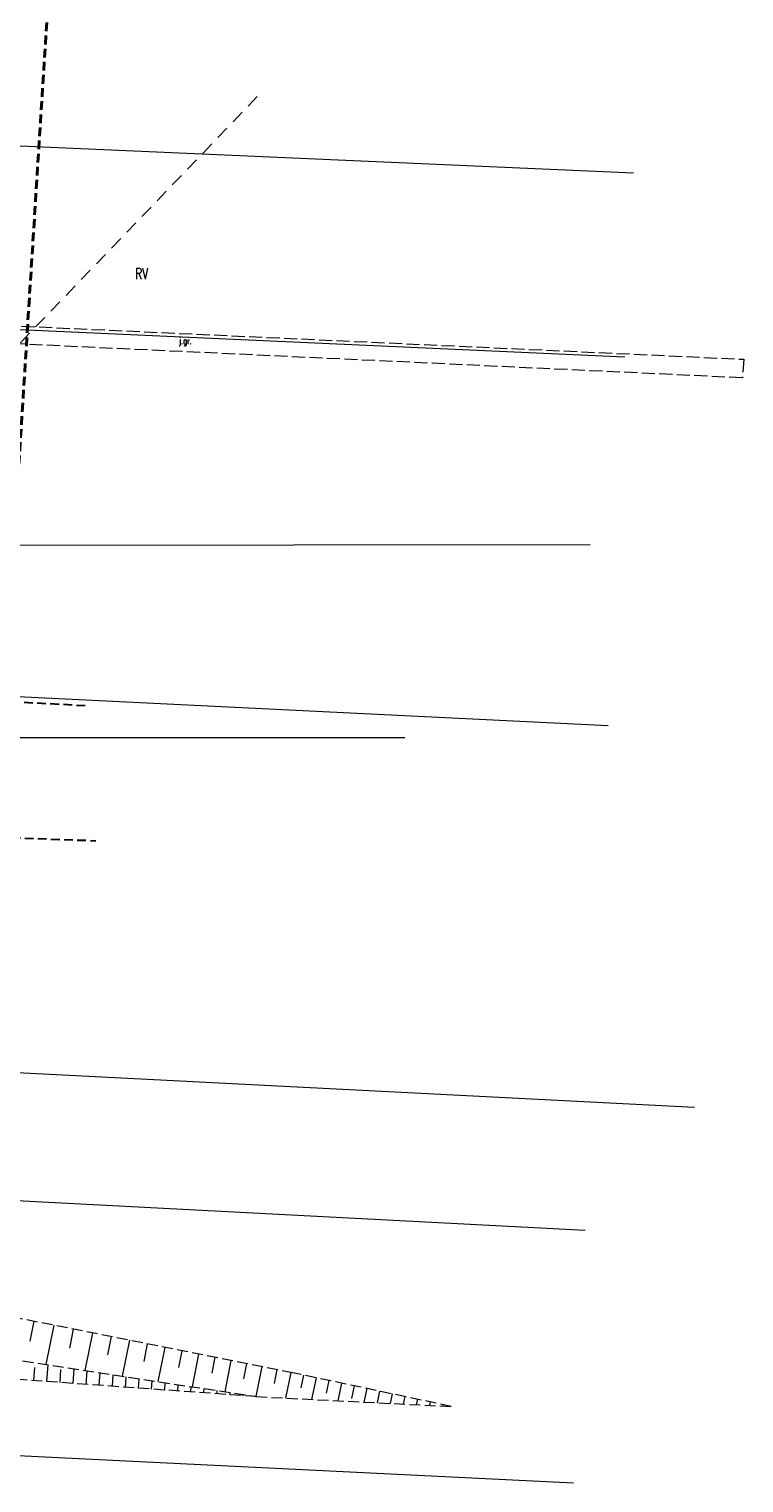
# Model space of a CAD drawing. Header units: metres. Extents: x 7496982 to 7497528, y 5603168 to 5605598.
# Tile 35 of 74: x 7497205 to 7497286, y 5603907 to 5604073. Entities that reach past the tile are written whole.
import ezdxf
from ezdxf.enums import TextEntityAlignment as Align

# ---------------------------------------------------------------- set-up
doc = ezdxf.new("R2010")
doc.units = ezdxf.units.M
doc.header["$MEASUREMENT"] = 0
for name, pattern in [('1', [0]), ('2', [1.5, 1, -0.5]), ('2_1', [0]), ('2_OTKJ', [2, 1.5, -0.5]), ('2_OTRK', [1.75, 1.25, -0.5]), ('2_OTRKG', [1.75, 1.25, -0.5]), ('4', [2.5, 1.5, -1]), ('GDE', [0])]:
    doc.linetypes.add(name, pattern=pattern)
for name, color, linetype, lineweight in [('_MAPA_L_0', 7, '1', 18), ('EDZPD_L_0', 3, 'GDE', 18), ('EKLTK_T_0', 90, 'CONTINUOUS', 25), ('EUZPU_L_0', 90, '4', 18), ('OTK_E_T_0', 7, 'CONTINUOUS', 0), ('OTK_L_0', 7, '2_OTKJ', 18), ('OTR_L_1', 7, '2_OTRK', 18), ('PLAN_L_0', 214, '2', 30), ('ZAKRES_L_0', 1, '2', 40), ('ZAKRES_L_0_a', 1, '2', 40)]:
    doc.layers.add(name, color=color, linetype=linetype, lineweight=lineweight)
doc.styles.get("Standard").update_dxf_attribs({"font": 'Simplex.SHX', "width": 0.75})

msp = doc.modelspace()

# ---------------------------------------------------------------- linework, layer by layer
at = {"layer": '_MAPA_L_0', "linetype": '1'}
for p, q in [((7497065.4824, 5604014.03523), (7497268.7584, 5604014.16102)), ((7497044.2909, 5603992.03863), (7497247.5669, 5603992.16442))]:
    msp.add_line(p, q, dxfattribs=at)
at = {"layer": 'EDZPD_L_0', "linetype": 'GDE'}
for p, q in [((7497273.68248, 5604056.55248), (7497163.34, 5604061.41)), ((7497272.7226, 5604035.55083), (7497162.36, 5604040.52)), ((7497270.79981, 5603993.48158), (7497159.07, 5603998.95)), ((7497155.71, 5603956.36), (7497280.64849, 5603949.96643)), ((7497154.55, 5603941.84), (7497268.16948, 5603935.93177))]:
    msp.add_line(p, q, dxfattribs=at)
at = {"layer": 'EDZPD_L_0', "linetype": '1'}
msp.add_line((7497153.34, 5603912.68), (7497266.85093, 5603907.08279), dxfattribs=at)
at = {"layer": 'EUZPU_L_0', "linetype": '4'}
msp.add_line((7497163.81658, 5603995.77333), (7497231.1154, 5604065.68939), dxfattribs=at)
at = {"layer": 'OTK_L_0', "linetype": '2_OTKJ'}
for p, q in [((7497157.86819, 5604041.19557), (7497286.30447, 5604035.31909)), ((7497286.12749, 5604033.1953), (7497157.74609, 5604039.20522)), ((7497286.30447, 5604035.31909), (7497286.12749, 5604033.1953))]:
    msp.add_line(p, q, dxfattribs=at)
at = {"layer": 'OTR_L_1', "linetype": '2_OTRKG'}
for p, q in [((7497234.80965, 5603919.6447), (7497193.27775, 5603927.90389)), ((7497230.62106, 5603916.93097), (7497192.15686, 5603919.7037)), ((7497252.86187, 5603915.81008), (7497234.80965, 5603919.6447))]:
    msp.add_line(p, q, dxfattribs=at)
at = {"layer": 'OTR_L_1', "linetype": '2_1'}
for p, q in [((7497205.20348, 5603925.53229), (7497204.74906, 5603923.2472)), ((7497207.48858, 5603925.07787), (7497206.5999, 5603920.60911)), ((7497209.72296, 5603924.63353), (7497209.28848, 5603922.44875)), ((7497211.90774, 5603924.19906), (7497211.05808, 5603919.92647)), ((7497214.04404, 5603923.77423), (7497213.62864, 5603921.68535)), ((7497216.13291, 5603923.35883), (7497215.32055, 5603919.2738)), ((7497218.17543, 5603922.95264), (7497217.77826, 5603920.95547)), ((7497220.17261, 5603922.55548), (7497219.39591, 5603918.64978)), ((7497222.12546, 5603922.16713), (7497221.74573, 5603920.25762)), ((7497224.03496, 5603921.7874), (7497223.29236, 5603918.05315)), ((7497205.21699, 5603918.76225), (7497205.32471, 5603920.2566)), ((7497206.71135, 5603918.65452), (7497206.84949, 5603920.57089)), ((7497209.70006, 5603918.43908), (7497209.82094, 5603920.1159)), ((7497225.90209, 5603921.41609), (7497225.53903, 5603919.59041)), ((7497227.72777, 5603921.05303), (7497227.01776, 5603917.48271)), ((7497229.51293, 5603920.69803), (7497229.16581, 5603918.95249)), ((7497231.25847, 5603920.3509), (7497230.57963, 5603916.93731)), ((7497208.20571, 5603918.5468), (7497208.31343, 5603920.04116)), ((7497211.19442, 5603918.33136), (7497211.30214, 5603919.82571)), ((7497212.68878, 5603918.22364), (7497212.79239, 5603919.66091)), ((7497214.18314, 5603918.11591), (7497214.27811, 5603919.43342)), ((7497215.67749, 5603918.00819), (7497215.76383, 5603919.20592)), ((7497217.17185, 5603917.90047), (7497217.24955, 5603918.97843)), ((7497218.66621, 5603917.79275), (7497218.73528, 5603918.75093)), ((7497220.16056, 5603917.68502), (7497220.221, 5603918.52344)), ((7497232.96526, 5603920.01148), (7497232.65037, 5603918.42803)), ((7497234.54872, 5603919.69659), (7497233.96522, 5603916.76243)), ((7497236.01258, 5603919.38918), (7497235.70555, 5603917.94376)), ((7497237.458, 5603919.08215), (7497236.93347, 5603916.61284)), ((7497238.90341, 5603918.77511), (7497238.59638, 5603917.32969)), ((7497240.34883, 5603918.46808), (7497239.92274, 5603916.46219)), ((7497221.65492, 5603917.5773), (7497221.70672, 5603918.29594)), ((7497223.14928, 5603917.46958), (7497223.19245, 5603918.06845)), ((7497224.64363, 5603917.36186), (7497224.67817, 5603917.84095)), ((7497226.13799, 5603917.25414), (7497226.16389, 5603917.61346)), ((7497227.63235, 5603917.14641), (7497227.64962, 5603917.38596)), ((7497229.12671, 5603917.03869), (7497229.13534, 5603917.15847)), ((7497241.79425, 5603918.16105), (7497241.48722, 5603916.71563)), ((7497243.23967, 5603917.85401), (7497242.91202, 5603916.31153)), ((7497244.68508, 5603917.54698), (7497244.40665, 5603916.23621)), ((7497246.1305, 5603917.23995), (7497245.90129, 5603916.16088)), ((7497247.57592, 5603916.93291), (7497247.39592, 5603916.08555)), ((7497249.02134, 5603916.62588), (7497248.89056, 5603916.01023)), ((7497250.46675, 5603916.31885), (7497250.3852, 5603915.9349)), ((7497251.91217, 5603916.01181), (7497251.87983, 5603915.85957))]:
    msp.add_line(p, q, dxfattribs=at)
at = {"layer": 'OTR_L_1', "linetype": '2_OTRK'}
for p, q in [((7497193.54765, 5603922.60769), (7497230.62106, 5603916.93097)), ((7497193.54765, 5603922.60769), (7497230.62106, 5603916.93097)), ((7497230.62106, 5603916.93097), (7497252.86187, 5603915.81008))]:
    msp.add_line(p, q, dxfattribs=at)
at = {"layer": 'OTR_L_1', "linetype": '2_1'}
msp.add_point((7497230.62106, 5603916.93097), dxfattribs=at)
at = {"layer": 'PLAN_L_0', "linetype": '2'}
for p, q in [((7497159.16426, 5603998.50944), (7497211.33751, 5603995.7941)), ((7497157.70962, 5603982.36289), (7497212.30727, 5603980.37487))]:
    msp.add_line(p, q, dxfattribs=at)
at = {"layer": 'ZAKRES_L_0', "linetype": '2'}
msp.add_line((7497216.13649, 5604223.4476), (7497199.8975, 5603966.06505), dxfattribs=at)
at = {"layer": 'ZAKRES_L_0_a', "linetype": '2'}
msp.add_line((7497216.13649, 5604223.4476), (7497199.8975, 5603966.06505), dxfattribs=at)

# ---------------------------------------------------------------- texts
at = {"layer": 'EKLTK_T_0', "width": 0.7}
msp.add_text('RV', height=1.25001, dxfattribs=at).set_placement((7497216.78839, 5604045.70045), align=Align.TOP_LEFT)
at = {"layer": 'OTK_E_T_0', "lineweight": 9, "width": 0.7}
msp.add_text('j.gr.', height=0.75, rotation=358.6677801, dxfattribs=at).set_placement((7497222.52561, 5604037.31339), align=Align.MIDDLE)

doc.saveas('drawing.dxf')
